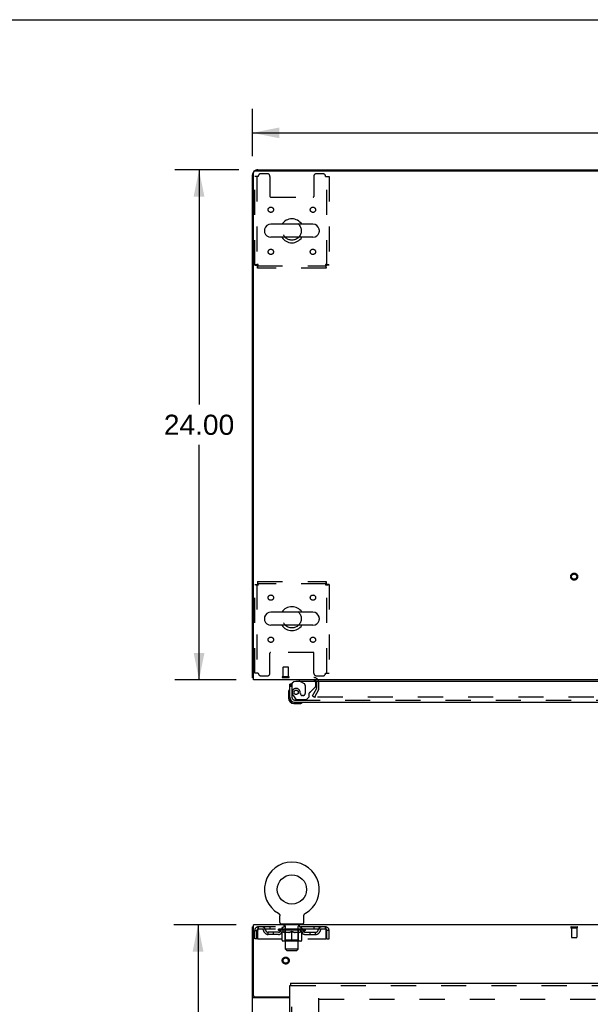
# Model space of a CAD drawing. Header units: inches. Extents: x 0 to 215, y 0 to 139.
# Tile 54 of 111: x 54 to 80, y 93 to 139. Entities that reach past the tile are written whole.
import ezdxf

# ---------------------------------------------------------------- set-up
doc = ezdxf.new("R2010")
doc.units = ezdxf.units.IN
doc.header["$LTSCALE"] = 11.804375
doc.header["$MEASUREMENT"] = 0
doc.linetypes.add('HIDDEN', pattern=[0.2, 0.1, -0.1])
doc.layers.get('0').update_dxf_attribs({"linetype": 'CONTINUOUS'})
for name, color, linetype in [('DEFAULT_2', 8, 'HIDDEN'), ('DIMENSIONS', 7, 'CONTINUOUS'), ('DOOR_ASSEMBLY', 7, 'CONTINUOUS')]:
    doc.layers.add(name, color=color, linetype=linetype)
doc.styles.get("Standard").update_dxf_attribs({"font": 'arial.ttf'})
doc.dimstyles.new('DIMSTYLE_1', dxfattribs={"dimtxt": 0.946875, "dimasz": 1.2625, "dimexe": 0.09, "dimexo": 0.07, "dimgap": 0.0375, "dimtad": 0, "dimtih": 1, "dimtoh": 1, "dimzin": 4, "dimdsep": 46, "dimtxsty": 'Standard', "dimblk": '_FILLED', "dimblk1": '_FILLED', "dimblk2": '_FILLED', "dimcen": 0.09, "dimadec": 3, "dimazin": 1, "dimtfac": 1, "dimtdec": 3, "dimtofl": 0, "dimtmove": 0, "dimatfit": 3, "dimldrblk": '_FILLED', "dimfxl": 0, "dimtolj": 1, "dimtzin": 4, "dimarcsym": 0})

# ---------------------------------------------------------------- blocks, each defined once
blk = doc.blocks.new('_FILLED')
at = {"color": 0, "linetype": 'ByBlock'}
blk.add_solid([(0, 0), (-1, 0.2), (-1, -0.2)], dxfattribs=at)
blk = doc.blocks.new('*D1')
at = {"layer": 'DIMENSIONS', "color": 2, "linetype": 'Continuous'}
for p, q in [((64.6, 132.453), (64.6, 134.686)), ((104.85, 132.453), (104.85, 134.686)), ((64.6, 133.55), (82.597, 133.55)), ((104.85, 133.55), (86.853, 133.55))]:
    blk.add_line(p, q, dxfattribs=at)
at = {"layer": 'DIMENSIONS', "color": 2, "linetype": 'Continuous', "xscale": 1.2625, "yscale": 1.2625, "zscale": 1.2625, "rotation": 180}
blk.add_blockref('_FILLED', (64.6, 133.55), dxfattribs=at)
at = {"layer": 'DIMENSIONS', "color": 2, "linetype": 'Continuous', "xscale": 1.2625, "yscale": 1.2625, "zscale": 1.2625}
blk.add_blockref('_FILLED', (104.85, 133.55), dxfattribs=at)
at = {"layer": 'DIMENSIONS', "color": 2, "linetype": 'Continuous', "insert": (84.725, 134.023), "char_height": 0.9469, "width": 3.30878, "attachment_point": 2, "line_spacing_factor": 0.9}
blk.add_mtext('40.25', dxfattribs=at)
blk = doc.blocks.new('*D7')
at = {"layer": 'DIMENSIONS', "color": 2, "linetype": 'Continuous'}
for p, q in [((63.963, 131.816), (60.952, 131.816)), ((62.089, 131.816), (62.089, 120.763)), ((62.089, 107.816), (62.089, 118.869)), ((63.828, 107.816), (60.952, 107.816))]:
    blk.add_line(p, q, dxfattribs=at)
at = {"layer": 'DIMENSIONS', "color": 2, "linetype": 'Continuous', "xscale": 1.2625, "yscale": 1.2625, "zscale": 1.2625}
for p, rotation in [((62.089, 131.816), 90), ((62.089, 107.816), 270)]:
    blk.add_blockref('_FILLED', p, dxfattribs=dict(at, rotation=rotation))
at = {"layer": 'DIMENSIONS', "color": 2, "linetype": 'Continuous', "insert": (62.089, 120.289), "char_height": 0.9469, "width": 3.30878, "attachment_point": 2, "line_spacing_factor": 0.9}
blk.add_mtext('24.00', dxfattribs=at)
blk = doc.blocks.new('*D16')
at = {"layer": 'DIMENSIONS', "color": 2, "linetype": 'Continuous'}
for p, q in [((63.828, 96.292), (60.904, 96.292)), ((62.041, 96.292), (62.041, 54.239)), ((62.041, 10.292), (62.041, 52.345)), ((63.828, 10.292), (60.904, 10.292))]:
    blk.add_line(p, q, dxfattribs=at)
at = {"layer": 'DIMENSIONS', "color": 2, "linetype": 'Continuous', "xscale": 1.2625, "yscale": 1.2625, "zscale": 1.2625}
for p, rotation in [((62.041, 96.292), 90), ((62.041, 10.292), 270)]:
    blk.add_blockref('_FILLED', p, dxfattribs=dict(at, rotation=rotation))
at = {"layer": 'DIMENSIONS', "color": 2, "linetype": 'Continuous', "insert": (62.041, 53.765), "char_height": 0.9469, "width": 3.30878, "attachment_point": 2, "line_spacing_factor": 0.9}
blk.add_mtext('86.00', dxfattribs=at)

msp = doc.modelspace()

# ---------------------------------------------------------------- linework, layer by layer
at = {"color": 7, "linetype": 'Continuous'}
for p, q in [((0, 138.875), (214.625, 138.875)), ((72.1, 131.816), (72.1, 131.764)), ((72.1, 131.816), (97.35, 131.816)), ((65.167, 128.985), (65.167, 128.897)), ((67.442, 129.247), (65.467, 129.247)), ((67.742, 128.985), (67.742, 128.897)), ((67.442, 128.635), (65.467, 128.635)), ((65.167, 110.735), (65.167, 110.647)), ((67.442, 110.997), (65.467, 110.997)), ((67.742, 110.735), (67.742, 110.647)), ((67.442, 110.385), (65.467, 110.385)), ((64.652, 107.92), (64.6, 107.92)), ((65.819, 96.83), (65.819, 96.83)), ((65.819, 96.83), (65.823, 96.827)), ((65.82, 96.829), (65.822, 96.828)), ((65.823, 96.827), (65.828, 96.825)), ((67.081, 96.825), (67.085, 96.827)), ((67.085, 96.827), (67.089, 96.83)), ((67.087, 96.828), (67.088, 96.829)), ((67.089, 96.83), (67.089, 96.83)), ((65.827, 96.825), (65.832, 96.822)), ((65.832, 96.822), (65.836, 96.819)), ((65.836, 96.819), (65.84, 96.815)), ((65.84, 96.816), (65.844, 96.812)), ((65.843, 96.812), (65.847, 96.809)), ((65.847, 96.809), (65.851, 96.805)), ((65.851, 96.805), (65.854, 96.801)), ((65.854, 96.802), (65.858, 96.798)), ((65.858, 96.798), (65.861, 96.794)), ((65.861, 96.794), (65.864, 96.79)), ((65.864, 96.79), (65.867, 96.785)), ((65.867, 96.786), (65.87, 96.781)), ((65.87, 96.781), (65.872, 96.777)), ((65.872, 96.777), (65.875, 96.772)), ((65.875, 96.773), (65.877, 96.768)), ((65.877, 96.768), (65.879, 96.763)), ((65.879, 96.763), (65.881, 96.759)), ((65.881, 96.759), (65.883, 96.754)), ((65.883, 96.754), (65.885, 96.749)), ((65.885, 96.749), (65.886, 96.744)), ((65.886, 96.744), (65.887, 96.739)), ((65.887, 96.739), (65.889, 96.734)), ((65.889, 96.734), (65.89, 96.729)), ((65.89, 96.729), (65.89, 96.724)), ((65.89, 96.724), (65.891, 96.719)), ((65.892, 96.391), (65.892, 96.705)), ((67.017, 96.719), (67.018, 96.724)), ((67.017, 96.714), (67.017, 96.719)), ((67.017, 96.709), (67.017, 96.714)), ((67.017, 96.709), (67.017, 96.714)), ((67.017, 96.705), (67.017, 96.709)), ((67.017, 96.391), (67.017, 96.705)), ((67.018, 96.724), (67.019, 96.729)), ((67.019, 96.729), (67.02, 96.734)), ((67.02, 96.734), (67.021, 96.739)), ((67.021, 96.739), (67.022, 96.744)), ((67.022, 96.744), (67.024, 96.749)), ((67.024, 96.749), (67.025, 96.754)), ((67.025, 96.754), (67.027, 96.759)), ((67.027, 96.759), (67.029, 96.763)), ((67.029, 96.763), (67.031, 96.768)), ((67.031, 96.768), (67.034, 96.773)), ((67.034, 96.772), (67.036, 96.777)), ((67.036, 96.777), (67.039, 96.781)), ((67.039, 96.781), (67.041, 96.786)), ((67.041, 96.785), (67.044, 96.79)), ((67.044, 96.79), (67.047, 96.794)), ((67.047, 96.794), (67.051, 96.798)), ((67.051, 96.798), (67.054, 96.802)), ((67.054, 96.801), (67.058, 96.805)), ((67.057, 96.805), (67.061, 96.809)), ((67.061, 96.809), (67.065, 96.812)), ((67.065, 96.812), (67.069, 96.816)), ((67.069, 96.815), (67.073, 96.819)), ((67.073, 96.819), (67.077, 96.822)), ((67.077, 96.822), (67.081, 96.825)), ((67.081, 96.825), (67.082, 96.825)), ((64.652, 96.188), (64.6, 96.188)), ((65.954, 96.322), (65.954, 96.292)), ((66.954, 96.322), (65.954, 96.322)), ((66.954, 96.322), (66.954, 96.292))]:
    msp.add_line(p, q, dxfattribs=at)
at = {"color": 3, "linetype": 'Continuous'}
for p, q in [((64.652, 107.816), (64.652, 131.704)), ((64.712, 131.764), (104.738, 131.764)), ((64.847, 131.816), (72.1, 131.816)), ((64.6, 107.92), (64.6, 131.57)), ((104.798, 107.816), (64.652, 107.816)), ((64.6, 10.396), (64.6, 96.188)), ((64.652, 92.956), (64.652, 96.292)), ((104.798, 96.292), (64.652, 96.292)), ((66.35, 92.844), (64.67, 92.844)), ((64.712, 92.896), (66.35, 92.896))]:
    msp.add_line(p, q, dxfattribs=at)
for points in [[(64.628, 107.906), (64.624, 107.907), (64.621, 107.907), (64.618, 107.908), (64.615, 107.909), (64.612, 107.91), (64.609, 107.911), (64.607, 107.911), (64.605, 107.912), (64.604, 107.914), (64.602, 107.915), (64.601, 107.916), (64.601, 107.917), (64.6, 107.919), (64.6, 107.92)], [(64.652, 107.9), (64.652, 107.9), (64.648, 107.901), (64.644, 107.902), (64.64, 107.903), (64.636, 107.904), (64.628, 107.906)], [(64.644, 92.856), (64.636, 92.858), (64.632, 92.86), (64.628, 92.861), (64.624, 92.862), (64.621, 92.864), (64.618, 92.865), (64.615, 92.866), (64.612, 92.868), (64.609, 92.87), (64.607, 92.871), (64.605, 92.873), (64.604, 92.875), (64.602, 92.877), (64.601, 92.878), (64.601, 92.88), (64.6, 92.882), (64.6, 92.884)], [(64.67, 92.844), (64.668, 92.845), (64.665, 92.847), (64.663, 92.848), (64.659, 92.85), (64.656, 92.851), (64.652, 92.853), (64.648, 92.854), (64.644, 92.856)]]:
    msp.add_lwpolyline(points, dxfattribs=at)
at = {"color": 7, "linetype": 'Continuous'}
msp.add_lwpolyline([(65.891, 96.719), (65.891, 96.714), (65.892, 96.709), (65.892, 96.705)], dxfattribs=at)
msp.add_circle((66.454, 97.95), 0.688, dxfattribs=at)
at = {"color": 3, "linetype": 'Continuous'}
for centre, radius, start, end in [((64.847, 131.57), 0.246, 140.5726, 180), ((64.712, 131.704), 0.06, 90, 180), ((64.847, 131.57), 0.246, 90, 129.4274), ((67.479, 107.674), 0.142, 26.4666, 90), ((64.712, 92.956), 0.06, 180, 270)]:
    msp.add_arc(centre, radius, start, end, dxfattribs=at)
at = {"color": 7, "linetype": 'Continuous'}
for centre, radius, start, end in [((66.454, 128.941), 0.562, 32.9567, 147.0433), ((65.31, 128.985), 0.144, 164.3697, 180), ((65.31, 128.897), 0.144, 180, 195.6303), ((65.467, 128.941), 0.306, 90, 164.3697), ((65.467, 128.941), 0.306, 195.6303, 270), ((67.442, 128.941), 0.306, 15.6303, 90), ((67.442, 128.941), 0.306, 270, 344.3697), ((67.598, 128.985), 0.144, 0, 15.6303), ((67.598, 128.897), 0.144, 344.3697, 360), ((66.454, 128.941), 0.562, 212.956, 327.044), ((66.454, 110.691), 0.562, 32.9567, 147.0433), ((65.31, 110.735), 0.144, 164.3697, 180), ((65.467, 110.691), 0.306, 90, 164.3697), ((67.442, 110.691), 0.306, 15.6303, 90), ((67.598, 110.735), 0.144, 0, 15.6303), ((65.31, 110.647), 0.144, 180, 195.6303), ((65.467, 110.691), 0.306, 195.6303, 270), ((66.454, 110.691), 0.562, 212.956, 327.044), ((67.442, 110.691), 0.306, 270, 344.3697), ((67.598, 110.647), 0.144, 344.3697, 360), ((66.454, 97.95), 1.288, 299.5053, 240.4947), ((65.961, 96.391), 0.069, 180, 265), ((66.948, 96.391), 0.069, 275, 360)]:
    msp.add_arc(centre, radius, start, end, dxfattribs=at)
at = {"layer": 'DEFAULT_2', "color": 8, "linetype": 'HIDDEN'}
for p, q in [((65.298, 131.629), (64.996, 131.629)), ((67.912, 131.629), (67.61, 131.629)), ((64.704, 127.325), (64.704, 131.504)), ((64.871, 131.504), (64.704, 131.504)), ((64.808, 131.504), (64.808, 127.325)), ((65.423, 131.504), (65.423, 130.559)), ((67.485, 131.504), (67.485, 130.559)), ((68.037, 131.504), (68.204, 131.504)), ((68.1, 127.325), (68.1, 131.504)), ((68.204, 131.504), (68.204, 127.325)), ((65.453, 130.529), (67.455, 130.529)), ((64.704, 127.325), (64.808, 127.325)), ((64.838, 127.191), (64.838, 127.295)), ((64.838, 127.295), (68.07, 127.295)), ((68.07, 127.191), (64.838, 127.191)), ((68.07, 127.191), (68.07, 127.295)), ((68.204, 127.325), (68.1, 127.325)), ((64.704, 108.129), (64.704, 112.307)), ((64.704, 112.307), (64.808, 112.307)), ((64.808, 112.307), (64.808, 108.129)), ((64.838, 112.441), (64.838, 112.337)), ((64.838, 112.441), (68.07, 112.441)), ((68.07, 112.337), (64.838, 112.337)), ((68.07, 112.441), (68.07, 112.337)), ((68.1, 108.129), (68.1, 112.307)), ((68.204, 112.307), (68.1, 112.307)), ((68.204, 112.307), (68.204, 108.129)), ((65.423, 108.129), (65.423, 109.074)), ((67.455, 109.104), (65.453, 109.104)), ((67.485, 108.129), (67.485, 109.074)), ((66.039, 107.963), (66.039, 108.41)), ((66.049, 108.42), (66.277, 108.42)), ((66.287, 107.963), (66.287, 108.41)), ((64.871, 108.129), (64.704, 108.129)), ((64.996, 108.004), (65.298, 108.004)), ((66.021, 107.963), (66.305, 107.963)), ((67.61, 108.004), (67.912, 108.004)), ((68.037, 108.129), (68.204, 108.129)), ((66.021, 107.92), (66.305, 107.92)), ((67.621, 107.412), (67.621, 107.674)), ((67.725, 107.412), (67.725, 107.674)), ((67.421, 107.055), (67.617, 107.395)), ((67.421, 107.055), (67.511, 107.003)), ((67.707, 107.343), (67.511, 107.003)), ((101.894, 107.003), (67.557, 107.003)), ((65.826, 96.825), (65.827, 96.825)), ((64.704, 95.625), (64.704, 96.021)), ((64.704, 96.021), (64.808, 96.021)), ((64.808, 95.625), (64.808, 96.021)), ((64.838, 96.021), (64.838, 95.625)), ((64.871, 96.188), (64.871, 96.084)), ((68.037, 96.188), (64.871, 96.188)), ((68.037, 96.084), (64.871, 96.084)), ((65.34, 95.833), (65.34, 95.937)), ((65.823, 95.937), (65.34, 95.937)), ((65.423, 96.188), (65.423, 96.084)), ((65.59, 95.833), (65.59, 95.937)), ((65.821, 96.037), (65.821, 96.084)), ((65.98, 95.925), (65.821, 96.037)), ((67.087, 96.037), (65.821, 96.037)), ((65.831, 96.077), (65.831, 96.084)), ((65.839, 96.074), (65.839, 96.077)), ((65.839, 96.074), (67.069, 96.074)), ((65.848, 96.074), (65.848, 96.077)), ((65.849, 96.074), (65.849, 96.077)), ((65.859, 96.077), (65.859, 96.084)), ((65.875, 96.074), (65.875, 96.077)), ((65.877, 96.074), (65.877, 96.077)), ((65.906, 96.077), (65.906, 96.084)), ((65.92, 96.074), (65.92, 96.077)), ((65.923, 96.074), (65.923, 96.077)), ((66.127, 96.077), (65.926, 96.077)), ((65.969, 96.077), (65.969, 96.084)), ((65.97, 96.074), (65.97, 96.077)), ((65.971, 96.074), (65.971, 96.077)), ((65.974, 96.074), (65.974, 96.077)), ((65.98, 95.925), (65.991, 95.925)), ((65.981, 96.074), (65.981, 96.077)), ((65.981, 96.074), (65.981, 96.077)), ((65.985, 96.074), (65.985, 96.077)), ((65.988, 96.074), (65.988, 96.078)), ((65.991, 95.562), (65.991, 95.969)), ((65.992, 96.074), (65.992, 96.077)), ((66.007, 96.074), (66.007, 96.077)), ((66.017, 96.084), (66.017, 96.188)), ((66.025, 96.074), (66.025, 96.079)), ((66.025, 96.074), (66.025, 96.077)), ((66.046, 96.074), (66.046, 96.077)), ((66.046, 96.074), (66.046, 96.077)), ((66.047, 96.077), (66.047, 96.084)), ((66.051, 96.322), (66.051, 96.292)), ((66.057, 96.074), (66.057, 96.077)), ((66.061, 96.074), (66.061, 96.077)), ((66.07, 96.074), (66.07, 96.077)), ((66.081, 96.074), (66.081, 96.081)), ((66.089, 96.232), (66.089, 96.312)), ((66.097, 96.074), (66.097, 96.077)), ((66.159, 96.222), (66.099, 96.222)), ((66.1, 96.074), (66.1, 96.077)), ((66.127, 96.074), (66.127, 96.077)), ((66.194, 96.077), (66.132, 96.077)), ((66.313, 95.925), (66.133, 95.925)), ((66.138, 96.077), (66.138, 96.084)), ((66.141, 95.565), (66.141, 96.034)), ((66.144, 96.074), (66.144, 96.077)), ((66.149, 96.074), (66.149, 96.077)), ((66.154, 95.141), (66.154, 96.212)), ((66.155, 96.074), (66.155, 96.082)), ((66.159, 96.074), (66.159, 96.077)), ((66.17, 96.074), (66.17, 96.077)), ((66.194, 96.074), (66.194, 96.077)), ((66.269, 96.077), (66.21, 96.077)), ((66.23, 96.074), (66.23, 96.077)), ((66.238, 96.077), (66.238, 96.084)), ((66.241, 96.074), (66.241, 96.077)), ((66.244, 96.074), (66.244, 96.083)), ((66.246, 96.074), (66.246, 96.077)), ((66.254, 96.074), (66.254, 96.077)), ((66.269, 96.074), (66.269, 96.077)), ((66.35, 96.077), (66.295, 96.077)), ((66.308, 96.074), (66.308, 96.077)), ((66.34, 96.077), (66.454, 96.084)), ((66.344, 96.077), (66.344, 96.084)), ((66.345, 96.084), (66.344, 96.084)), ((66.345, 96.077), (66.345, 96.084)), ((66.345, 96.074), (66.345, 96.077)), ((66.349, 96.074), (66.349, 96.077)), ((66.35, 96.074), (66.35, 96.077)), ((66.35, 96.074), (66.35, 96.077)), ((66.433, 96.077), (66.385, 96.077)), ((66.391, 96.074), (66.391, 96.077)), ((66.433, 96.074), (66.433, 96.077)), ((66.452, 96.077), (66.451, 96.077)), ((66.451, 96.074), (66.451, 96.077)), ((66.452, 96.074), (66.452, 96.077)), ((66.454, 96.077), (66.454, 96.084)), ((66.454, 95.525), (66.454, 95.969)), ((66.457, 96.074), (66.457, 96.077)), ((66.457, 96.074), (66.457, 96.077)), ((66.457, 96.077), (66.457, 96.077)), ((66.459, 96.077), (66.523, 96.077)), ((66.475, 96.074), (66.475, 96.077)), ((66.491, 96.077), (66.491, 96.081)), ((66.491, 96.081), (66.569, 96.077)), ((66.512, 96.077), (66.512, 96.08)), ((66.518, 96.074), (66.518, 96.077)), ((66.558, 96.074), (66.558, 96.077)), ((66.559, 96.074), (66.559, 96.077)), ((66.559, 96.077), (66.613, 96.077)), ((66.56, 96.074), (66.56, 96.077)), ((66.564, 96.077), (66.564, 96.084)), ((66.564, 96.077), (66.564, 96.084)), ((66.564, 96.084), (66.564, 96.084)), ((66.564, 96.074), (66.564, 96.077)), ((66.775, 95.925), (66.595, 95.925)), ((66.6, 96.074), (66.6, 96.077)), ((66.639, 96.074), (66.639, 96.077)), ((66.639, 96.077), (66.698, 96.077)), ((66.654, 96.074), (66.654, 96.077)), ((66.662, 96.074), (66.662, 96.077)), ((66.665, 96.074), (66.665, 96.083)), ((66.667, 96.074), (66.667, 96.077)), ((66.671, 96.077), (66.671, 96.084)), ((66.678, 96.074), (66.678, 96.077)), ((66.714, 96.074), (66.714, 96.077)), ((66.714, 96.077), (66.776, 96.077)), ((66.738, 96.074), (66.738, 96.077)), ((66.809, 96.222), (66.749, 96.222)), ((66.749, 96.074), (66.749, 96.077)), ((66.753, 96.074), (66.753, 96.082)), ((66.754, 95.141), (66.754, 96.212)), ((66.759, 96.074), (66.759, 96.077)), ((66.764, 96.074), (66.764, 96.077)), ((66.767, 95.565), (66.767, 96.034)), ((66.771, 96.077), (66.771, 96.084)), ((66.781, 96.074), (66.781, 96.077)), ((66.781, 96.077), (66.982, 96.077)), ((66.808, 96.074), (66.808, 96.077)), ((66.811, 96.074), (66.811, 96.077)), ((66.819, 96.232), (66.819, 96.312)), ((66.827, 96.074), (66.827, 96.081)), ((66.838, 96.074), (66.838, 96.077)), ((66.847, 96.074), (66.847, 96.077)), ((66.852, 96.074), (66.852, 96.077)), ((66.857, 96.322), (66.857, 96.292)), ((66.861, 96.077), (66.861, 96.084)), ((66.863, 96.074), (66.863, 96.077)), ((66.863, 96.074), (66.863, 96.077)), ((66.883, 96.074), (66.883, 96.079)), ((66.883, 96.074), (66.883, 96.077)), ((66.892, 96.084), (66.892, 96.188)), ((66.902, 96.074), (66.902, 96.077)), ((66.916, 96.074), (66.916, 96.077)), ((66.918, 95.562), (66.918, 95.969)), ((66.918, 95.925), (66.928, 95.925)), ((66.92, 96.074), (66.92, 96.078)), ((66.924, 96.074), (66.924, 96.077)), ((66.927, 96.074), (66.927, 96.077)), ((66.927, 96.074), (66.927, 96.077)), ((66.928, 95.925), (67.087, 96.037)), ((66.934, 96.074), (66.934, 96.077)), ((66.937, 96.074), (66.937, 96.077)), ((66.938, 96.074), (66.938, 96.077)), ((66.939, 96.077), (66.939, 96.084)), ((66.985, 96.074), (66.985, 96.077)), ((66.988, 96.074), (66.988, 96.077)), ((67.003, 96.077), (67.003, 96.084)), ((67.031, 96.074), (67.031, 96.077)), ((67.033, 96.074), (67.033, 96.077)), ((67.049, 96.077), (67.049, 96.084)), ((67.059, 96.074), (67.059, 96.077)), ((67.06, 96.074), (67.06, 96.077)), ((67.069, 96.074), (67.069, 96.077)), ((67.078, 96.077), (67.078, 96.084)), ((67.086, 95.937), (67.569, 95.937)), ((67.087, 96.037), (67.087, 96.084)), ((67.319, 95.833), (67.319, 95.937)), ((67.485, 96.188), (67.485, 96.084)), ((67.569, 95.833), (67.569, 95.937)), ((68.037, 96.084), (68.037, 96.188)), ((68.07, 95.625), (68.07, 96.021)), ((68.1, 95.625), (68.1, 96.021)), ((68.204, 96.021), (68.1, 96.021)), ((68.204, 95.625), (68.204, 96.021)), ((79.583, 96.188), (79.867, 96.188)), ((79.583, 96.145), (79.867, 96.145)), ((79.601, 96.145), (79.601, 95.698)), ((79.849, 96.145), (79.849, 95.698)), ((64.808, 95.625), (64.704, 95.625)), ((64.838, 95.625), (68.07, 95.625)), ((65.823, 95.833), (65.34, 95.833)), ((66.881, 95.525), (66.028, 95.525)), ((66.141, 95.565), (66.102, 95.525)), ((66.767, 95.565), (66.141, 95.565)), ((66.767, 95.565), (66.807, 95.525)), ((67.086, 95.833), (67.569, 95.833)), ((68.1, 95.625), (68.204, 95.625)), ((79.611, 95.688), (79.839, 95.688)), ((66.223, 95.072), (66.154, 95.141)), ((66.754, 95.141), (66.154, 95.141)), ((66.223, 95.072), (66.685, 95.072)), ((66.685, 95.072), (66.754, 95.141)), ((67.725, 13.74), (67.725, 92.844)), ((67.739, 92.792), (101.711, 92.792))]:
    msp.add_line(p, q, dxfattribs=at)
for points in [[(64.871, 127.358), (64.852, 127.356), (64.834, 127.353), (64.816, 127.351), (64.799, 127.349), (64.782, 127.346), (64.767, 127.344), (64.753, 127.342), (64.741, 127.339), (64.73, 127.337), (64.721, 127.334), (64.714, 127.332), (64.708, 127.33), (64.705, 127.327), (64.704, 127.325)], [(64.871, 127.358), (64.864, 127.356), (64.857, 127.353), (64.85, 127.351), (64.844, 127.349), (64.838, 127.346), (64.832, 127.344), (64.827, 127.342), (64.822, 127.339), (64.818, 127.337), (64.814, 127.334), (64.812, 127.332), (64.81, 127.33), (64.809, 127.327), (64.808, 127.325)], [(64.838, 127.191), (64.84, 127.192), (64.843, 127.195), (64.845, 127.2), (64.848, 127.208), (64.85, 127.217), (64.852, 127.227), (64.855, 127.24), (64.857, 127.254), (64.859, 127.269), (64.862, 127.286), (64.864, 127.303), (64.866, 127.321), (64.869, 127.339), (64.871, 127.358)], [(64.838, 127.295), (64.84, 127.295), (64.843, 127.297), (64.845, 127.299), (64.848, 127.301), (64.85, 127.305), (64.852, 127.309), (64.855, 127.313), (64.857, 127.319), (64.859, 127.324), (64.862, 127.331), (64.864, 127.337), (64.866, 127.344), (64.869, 127.351), (64.871, 127.358)], [(68.1, 127.325), (68.1, 127.327), (68.099, 127.33), (68.097, 127.332), (68.094, 127.334), (68.09, 127.337), (68.086, 127.339), (68.082, 127.342), (68.076, 127.344), (68.071, 127.346), (68.064, 127.349), (68.058, 127.351), (68.051, 127.353), (68.044, 127.356), (68.037, 127.358)], [(68.037, 127.358), (68.039, 127.339), (68.042, 127.321), (68.044, 127.303), (68.047, 127.286), (68.049, 127.269), (68.051, 127.254), (68.054, 127.24), (68.056, 127.227), (68.058, 127.217), (68.061, 127.208), (68.063, 127.2), (68.065, 127.195), (68.068, 127.192), (68.07, 127.191)], [(68.037, 127.358), (68.039, 127.351), (68.042, 127.344), (68.044, 127.337), (68.047, 127.331), (68.049, 127.324), (68.051, 127.319), (68.054, 127.313), (68.056, 127.309), (68.058, 127.305), (68.061, 127.301), (68.063, 127.299), (68.065, 127.297), (68.068, 127.295), (68.07, 127.295)], [(68.204, 127.325), (68.203, 127.327), (68.2, 127.33), (68.195, 127.332), (68.188, 127.334), (68.179, 127.337), (68.168, 127.339), (68.155, 127.342), (68.141, 127.344), (68.126, 127.346), (68.11, 127.349), (68.092, 127.351), (68.074, 127.353), (68.056, 127.356), (68.037, 127.358)], [(64.704, 112.307), (64.705, 112.305), (64.708, 112.302), (64.714, 112.3), (64.721, 112.298), (64.73, 112.295), (64.741, 112.293), (64.753, 112.291), (64.767, 112.288), (64.782, 112.286), (64.799, 112.283), (64.816, 112.281), (64.834, 112.279), (64.852, 112.276), (64.871, 112.274)], [(64.808, 112.307), (64.809, 112.305), (64.81, 112.302), (64.812, 112.3), (64.814, 112.298), (64.818, 112.295), (64.822, 112.293), (64.827, 112.291), (64.832, 112.288), (64.838, 112.286), (64.844, 112.283), (64.85, 112.281), (64.857, 112.279), (64.864, 112.276), (64.871, 112.274)], [(64.871, 112.274), (64.869, 112.293), (64.866, 112.311), (64.864, 112.329), (64.862, 112.346), (64.859, 112.363), (64.857, 112.378), (64.855, 112.392), (64.852, 112.405), (64.85, 112.415), (64.848, 112.424), (64.845, 112.432), (64.843, 112.437), (64.84, 112.44), (64.838, 112.441)], [(64.871, 112.274), (64.869, 112.281), (64.866, 112.288), (64.864, 112.295), (64.862, 112.301), (64.859, 112.308), (64.857, 112.313), (64.855, 112.319), (64.852, 112.323), (64.85, 112.327), (64.848, 112.331), (64.845, 112.333), (64.843, 112.335), (64.84, 112.337), (64.838, 112.337)], [(68.07, 112.441), (68.068, 112.44), (68.065, 112.437), (68.063, 112.432), (68.061, 112.424), (68.058, 112.415), (68.056, 112.405), (68.054, 112.392), (68.051, 112.378), (68.049, 112.363), (68.047, 112.346), (68.044, 112.329), (68.042, 112.311), (68.039, 112.293), (68.037, 112.274)], [(68.07, 112.337), (68.068, 112.337), (68.065, 112.335), (68.063, 112.333), (68.061, 112.331), (68.058, 112.327), (68.056, 112.323), (68.054, 112.319), (68.051, 112.313), (68.049, 112.308), (68.047, 112.301), (68.044, 112.295), (68.042, 112.288), (68.039, 112.281), (68.037, 112.274)], [(68.037, 112.274), (68.056, 112.276), (68.074, 112.279), (68.092, 112.281), (68.11, 112.283), (68.126, 112.286), (68.141, 112.288), (68.155, 112.291), (68.168, 112.293), (68.179, 112.295), (68.188, 112.298), (68.195, 112.3), (68.2, 112.302), (68.203, 112.305), (68.204, 112.307)], [(68.037, 112.274), (68.044, 112.276), (68.051, 112.279), (68.058, 112.281), (68.064, 112.283), (68.071, 112.286), (68.076, 112.288), (68.082, 112.291), (68.086, 112.293), (68.09, 112.295), (68.094, 112.298), (68.097, 112.3), (68.099, 112.302), (68.1, 112.305), (68.1, 112.307)], [(67.539, 107.029), (67.538, 107.027), (67.537, 107.025), (67.537, 107.024), (67.537, 107.022), (67.537, 107.021)], [(67.537, 107.021), (67.537, 107.02), (67.537, 107.018), (67.537, 107.017), (67.538, 107.015), (67.539, 107.013), (67.54, 107.012), (67.541, 107.01), (67.542, 107.009), (67.544, 107.008), (67.545, 107.007), (67.547, 107.006)], [(67.557, 107.003), (67.555, 107.004), (67.553, 107.004), (67.551, 107.004), (67.549, 107.005), (67.547, 107.006)], [(64.871, 96.188), (64.869, 96.187), (64.866, 96.184), (64.864, 96.178), (64.862, 96.171), (64.859, 96.162), (64.857, 96.151), (64.855, 96.139), (64.852, 96.125), (64.85, 96.11), (64.848, 96.093), (64.845, 96.076), (64.843, 96.058), (64.84, 96.039), (64.838, 96.021)], [(64.871, 96.084), (64.869, 96.083), (64.866, 96.082), (64.864, 96.08), (64.862, 96.077), (64.859, 96.074), (64.857, 96.07), (64.855, 96.065), (64.852, 96.06), (64.85, 96.054), (64.848, 96.048), (64.845, 96.042), (64.843, 96.035), (64.84, 96.028), (64.838, 96.021)], [(65.991, 95.969), (66.016, 95.959), (66.042, 95.95), (66.067, 95.942), (66.091, 95.936), (66.116, 95.93), (66.141, 95.925)], [(66.133, 95.925), (66.11, 95.93), (66.086, 95.936), (66.063, 95.942), (66.039, 95.95), (66.015, 95.958), (65.991, 95.968)], [(66.303, 95.925), (66.328, 95.93), (66.353, 95.936), (66.378, 95.942), (66.403, 95.95), (66.428, 95.959), (66.454, 95.969)], [(66.454, 95.967), (66.43, 95.958), (66.406, 95.95), (66.382, 95.942), (66.359, 95.936), (66.336, 95.93), (66.313, 95.925)], [(66.454, 95.969), (66.48, 95.959), (66.506, 95.95), (66.531, 95.942), (66.556, 95.936), (66.58, 95.93), (66.605, 95.925)], [(66.595, 95.925), (66.572, 95.93), (66.549, 95.936), (66.526, 95.942), (66.502, 95.95), (66.478, 95.958), (66.454, 95.967)], [(66.768, 95.925), (66.792, 95.93), (66.817, 95.936), (66.842, 95.942), (66.867, 95.95), (66.892, 95.959), (66.918, 95.969)], [(66.918, 95.968), (66.893, 95.958), (66.869, 95.95), (66.845, 95.942), (66.822, 95.936), (66.799, 95.93), (66.775, 95.925)], [(68.07, 96.021), (68.068, 96.039), (68.065, 96.058), (68.063, 96.076), (68.061, 96.093), (68.058, 96.11), (68.056, 96.125), (68.054, 96.139), (68.051, 96.151), (68.049, 96.162), (68.047, 96.171), (68.044, 96.178), (68.042, 96.184), (68.039, 96.187), (68.037, 96.188)], [(68.07, 96.021), (68.068, 96.028), (68.065, 96.035), (68.063, 96.042), (68.061, 96.048), (68.058, 96.054), (68.056, 96.06), (68.054, 96.065), (68.051, 96.07), (68.049, 96.074), (68.047, 96.077), (68.044, 96.08), (68.042, 96.082), (68.039, 96.083), (68.037, 96.084)]]:
    msp.add_lwpolyline(points, dxfattribs=at)
for centre, radius in [((65.465, 129.931), 0.125), ((67.444, 129.931), 0.125), ((66.454, 128.941), 0.438), ((65.465, 127.951), 0.125), ((67.444, 127.951), 0.125), ((79.725, 112.67), 0.164), ((79.725, 112.67), 0.124), ((65.465, 111.681), 0.125), ((67.444, 111.681), 0.125), ((66.454, 110.691), 0.438), ((65.465, 109.701), 0.125), ((67.444, 109.701), 0.125), ((66.163, 94.604), 0.164), ((66.163, 94.604), 0.124)]:
    msp.add_circle(centre, radius, dxfattribs=at)
for centre, radius, start, end in [((64.996, 131.504), 0.125, 90, 180), ((65.298, 131.504), 0.125, 0, 90), ((67.61, 131.504), 0.125, 90, 180), ((67.912, 131.504), 0.125, 0, 90), ((65.453, 130.559), 0.03, 180, 270), ((67.455, 130.559), 0.03, 270, 360), ((65.453, 109.074), 0.03, 90, 180), ((67.455, 109.074), 0.03, 0, 90), ((66.049, 108.41), 0.01, 90, 180), ((66.277, 108.41), 0.01, 0, 90), ((64.996, 108.129), 0.125, 180, 270), ((65.298, 108.129), 0.125, 270, 360), ((66.021, 107.942), 0.0215, 90, 270), ((66.305, 107.942), 0.0215, 270, 90), ((67.61, 108.129), 0.125, 180, 270), ((67.912, 108.129), 0.125, 270, 360), ((67.479, 107.674), 0.246, 0, 90), ((67.479, 107.674), 0.142, 0, 26.4666), ((67.588, 107.412), 0.033, 330, 360), ((67.588, 107.412), 0.137, 330, 360), ((64.871, 96.021), 0.167, 90, 180), ((64.871, 96.021), 0.063, 90, 180), ((65.05, 96.021), 0.167, 8.0716, 90), ((65.051, 96.021), 0.0625, 7.9863, 90), ((65.34, 96.062), 0.229, 187.9863, 270), ((65.34, 96.062), 0.125, 188.0716, 270), ((65.823, 96.062), 0.125, 270, 351.9284), ((65.823, 96.062), 0.229, 270, 352.0137), ((66.112, 96.021), 0.167, 90, 171.9284), ((65.961, 96.391), 0.069, 265, 270), ((66.111, 96.021), 0.0625, 90, 172.0137), ((66.079, 96.312), 0.01, 0, 90), ((66.099, 96.232), 0.01, 180, 270), ((66.102, 96.034), 0.0398, 0, 90), ((66.144, 96.212), 0.01, 0, 90), ((66.764, 96.212), 0.01, 90, 180), ((66.807, 96.034), 0.0398, 90, 180), ((66.797, 96.021), 0.167, 8.0716, 90), ((66.797, 96.021), 0.0625, 7.9863, 90), ((66.809, 96.232), 0.01, 270, 360), ((66.829, 96.312), 0.01, 90, 180), ((67.086, 96.062), 0.229, 187.9863, 270), ((66.948, 96.391), 0.069, 270, 275), ((67.086, 96.062), 0.125, 188.0716, 270), ((67.569, 96.062), 0.125, 270, 351.9284), ((67.569, 96.062), 0.229, 270, 352.0137), ((67.858, 96.021), 0.167, 90, 171.9284), ((67.857, 96.021), 0.0625, 90, 172.0137), ((68.037, 96.021), 0.167, 0, 90), ((68.037, 96.021), 0.063, 0, 90), ((79.583, 96.166), 0.0215, 90, 270), ((79.867, 96.166), 0.0215, 270, 90), ((66.028, 95.562), 0.0371, 180, 270), ((66.881, 95.562), 0.0371, 270, 360), ((79.611, 95.698), 0.01, 180, 270), ((79.839, 95.698), 0.01, 270, 360)]:
    msp.add_arc(centre, radius, start, end, dxfattribs=at)
for centre, major_axis, ratio, start_param, end_param in [((66.454, 96.084), (0.633, 0.007), 0.05963, 2.96643, 3.140963), ((65.801, 96.072), (0.198, 0), 0.060556, 0.430652, 1.470503), ((66.454, 96.084), (0.633, 0), 0.060556, -3.141593, -2.96706), ((65.801, 96.065), (0.198, 0.002), 0.05963, 1.376596, 1.469874), ((66.454, 96.084), (0.633, 0.013), 0.05688, 2.791345, 2.965878), ((65.777, 96.072), (0.198, 0.002), 0.05963, 0.25549, 1.295341), ((65.845, 96.072), (0.198, -0.002), 0.05963, 0.605815, 1.645666), ((66.454, 96.084), (0.633, -0.007), 0.05963, -2.96643, -2.791898), ((65.845, 96.065), (0.198, 0), 0.060556, 1.551758, 1.645036), ((65.777, 96.065), (0.198, 0.004), 0.05688, 1.20151, 1.294789), ((65.846, 96.067), (0.164, 0.002), 0.05963, 1.065228, 1.614276), ((65.827, 96.067), (0.164, 0.003), 0.05688, 0.890143, 1.43919), ((65.885, 96.067), (0.164, 0), 0.060556, 1.240391, 1.789438), ((66.454, 96.084), (0.633, 0.019), 0.052395, 2.616403, 2.790936), ((65.773, 96.072), (0.198, 0.004), 0.05688, 0.080405, 1.120256), ((65.908, 96.072), (0.198, -0.004), 0.05688, 0.7809, 1.820751), ((66.454, 96.084), (0.633, -0.013), 0.05688, -2.791345, -2.616812), ((65.908, 96.065), (0.198, -0.002), 0.05963, 1.72692, 1.820198), ((65.773, 96.065), (0.198, 0.006), 0.052395, 1.026568, 1.119847), ((65.826, 96.067), (0.164, 0.005), 0.052395, 0.715201, 1.264248), ((65.94, 96.067), (0.164, -0.002), 0.05963, 1.415553, 1.9646), ((66.454, 96.084), (0.633, 0.025), 0.046319, 2.441654, 2.616187), ((65.987, 96.072), (0.198, -0.006), 0.052395, 0.955842, 1.995693), ((65.79, 96.072), (0.198, 0.006), 0.052395, -0.094537, 0.945314), ((66.454, 96.084), (0.633, -0.019), 0.052395, -2.616403, -2.44187), ((65.987, 96.065), (0.198, -0.004), 0.05688, 1.902006, 1.995284), ((65.79, 96.065), (0.198, 0.008), 0.046319, 0.851819, 0.945098), ((65.844, 96.067), (0.164, 0.006), 0.046319, 0.540452, 1.089499), ((66.011, 96.067), (0.164, -0.003), 0.05688, 1.590638, 2.139686), ((66.454, 96.084), (0.633, 0.029), 0.038841, 2.267123, 2.441656), ((66.081, 96.072), (0.198, -0.008), 0.046319, 1.130591, 2.170442), ((65.827, 96.072), (0.198, 0.008), 0.046319, -0.269286, 0.770565), ((66.454, 96.084), (0.633, -0.025), 0.046319, -2.441654, -2.267121), ((66.081, 96.065), (0.198, -0.006), 0.052395, 2.076947, 2.170226), ((65.827, 96.065), (0.198, 0.009), 0.038841, 0.677289, 0.770567), ((65.881, 96.067), (0.164, 0.008), 0.038841, 0.365921, 0.914969), ((66.096, 96.067), (0.164, -0.005), 0.052395, 1.76558, 2.314627), ((66.454, 96.084), (0.633, 0.033), 0.030195, 2.09281, 2.267343), ((66.185, 96.072), (0.198, -0.009), 0.038841, 1.305122, 2.344973), ((65.883, 96.072), (0.198, 0.009), 0.038841, -0.443817, 0.596034), ((66.454, 96.084), (0.633, -0.029), 0.038841, -2.267123, -2.092591), ((66.185, 96.065), (0.198, -0.008), 0.046319, 2.251696, 2.344975), ((65.883, 96.065), (0.198, 0.01), 0.030195, 0.502975, 0.596254), ((65.936, 96.067), (0.164, 0.009), 0.030195, 0.191608, 0.740655), ((66.191, 96.067), (0.164, -0.006), 0.046319, 1.940329, 2.489376), ((65.957, 96.072), (0.198, 0.01), 0.030195, -0.61813, 0.421721), ((66.454, 96.084), (0.633, 0.036), 0.020645, 1.918687, 2.09322), ((66.298, 96.072), (0.198, -0.01), 0.030195, 1.479435, 2.519286), ((66.454, 96.084), (0.633, -0.033), 0.030195, -2.09281, -1.918277), ((66.298, 96.065), (0.198, -0.009), 0.038841, 2.426227, 2.519505), ((65.957, 96.065), (0.198, 0.011), 0.020645, 0.328852, 0.422131), ((66.006, 96.067), (0.164, 0.009), 0.020645, 0.017485, 0.566532), ((66.295, 96.067), (0.164, -0.008), 0.038841, 2.11486, 2.663907), ((66.046, 96.072), (0.198, 0.011), 0.020645, -0.792253, 0.247598), ((66.454, 96.084), (0.633, 0.038), 0.010478, 1.744704, 1.919237), ((66.416, 96.072), (0.198, -0.011), 0.020645, 1.653558, 2.693409), ((66.454, 96.084), (0.633, -0.036), 0.020645, -1.918687, -1.744154), ((66.416, 96.065), (0.198, -0.01), 0.030195, 2.60054, 2.693819), ((66.046, 96.065), (0.198, 0.012), 0.010478, 0.154869, 0.248148), ((66.09, 96.067), (0.164, 0.01), 0.010478, 6.126688, 6.675735), ((66.403, 96.067), (0.164, -0.009), 0.030195, 2.289173, 2.83822), ((66.147, 96.072), (0.198, 0.012), 0.010478, -0.966236, -0.000846), ((66.535, 96.072), (0.198, -0.012), 0.010478, 1.827541, 2.867392), ((66.454, 96.084), (0.633, -0.038), 0.010478, -1.744704, -1.563007), ((66.535, 96.065), (0.198, -0.011), 0.020645, 2.774664, 2.867942), ((66.513, 96.067), (0.164, -0.009), 0.020645, 2.463296, 3.012344), ((66.373, 96.072), (0.198, 0.012), 0.010478, 0.274201, 1.314052), ((66.287, 96.067), (0.164, 0.01), 0.010478, -0.000483, 0.504314), ((66.257, 96.065), (0.198, 0.012), 0.010478, 0.099668, 0.192946), ((66.454, 96.084), (0.633, 0.038), 0.010478, -1.571421, -1.396888), ((66.651, 96.065), (0.198, -0.012), 0.010478, 2.74231, 2.948646), ((66.621, 96.067), (0.164, -0.01), 0.010478, 2.637279, 3.14189), ((66.492, 96.072), (0.198, 0.011), 0.020645, 0.448184, 1.488034), ((66.395, 96.067), (0.164, 0.009), 0.020645, 0.129249, 0.678296), ((66.373, 96.065), (0.198, 0.011), 0.020645, 0.273651, 0.366929), ((66.454, 96.084), (0.633, 0.036), 0.020645, -1.397439, -1.222906), ((66.762, 96.072), (0.198, -0.012), 0.010478, -3.140747, -2.175357), ((66.454, 96.084), (0.633, -0.038), 0.010478, 1.222355, 1.396888), ((66.61, 96.072), (0.198, 0.01), 0.030195, 0.622307, 1.662158), ((66.505, 96.067), (0.164, 0.009), 0.030195, 0.303372, 0.852419), ((66.819, 96.067), (0.164, -0.01), 0.010478, 2.749043, 3.29809), ((66.863, 96.072), (0.198, -0.011), 0.020645, 2.893995, 3.933846), ((66.492, 96.065), (0.198, 0.01), 0.030195, 0.447774, 0.541052), ((66.863, 96.065), (0.198, -0.012), 0.010478, 2.893445, 2.986723), ((66.454, 96.084), (0.633, 0.033), 0.030195, -1.223315, -1.048783), ((66.454, 96.084), (0.633, -0.036), 0.020645, 1.048373, 1.222906), ((66.723, 96.072), (0.198, 0.009), 0.038841, 0.79662, 1.836471), ((66.614, 96.067), (0.164, 0.008), 0.038841, 0.477686, 1.026733), ((66.902, 96.067), (0.164, -0.009), 0.020645, 2.57506, 3.124108), ((66.951, 96.072), (0.198, -0.01), 0.030195, 2.719872, 3.759723), ((66.828, 96.072), (0.198, 0.008), 0.046319, 0.971151, 2.011002), ((66.61, 96.065), (0.198, 0.009), 0.038841, 0.622087, 0.715366), ((66.951, 96.065), (0.198, -0.011), 0.020645, 2.719462, 2.812741), ((66.454, 96.084), (0.633, 0.029), 0.038841, -1.049002, -0.874469), ((66.454, 96.084), (0.633, -0.033), 0.030195, 0.87425, 1.048783), ((66.717, 96.067), (0.164, 0.006), 0.046319, 0.652216, 1.201263), ((66.921, 96.072), (0.198, 0.006), 0.052395, 1.1459, 2.185751), ((66.973, 96.067), (0.164, -0.009), 0.030195, 2.400937, 2.949985), ((67.025, 96.072), (0.198, -0.009), 0.038841, 2.545558, 3.585409), ((66.812, 96.067), (0.164, 0.005), 0.052395, 0.826965, 1.376012), ((66.723, 96.065), (0.198, 0.008), 0.046319, 0.796618, 0.889896), ((67.025, 96.065), (0.198, -0.01), 0.030195, 2.545339, 2.638617), ((67, 96.072), (0.198, 0.004), 0.05688, 1.320842, 2.360692), ((66.454, 96.084), (0.633, 0.025), 0.046319, -0.874471, -0.699939), ((66.454, 96.084), (0.633, -0.029), 0.038841, 0.699936, 0.874469), ((67.081, 96.072), (0.198, -0.008), 0.046319, 2.371028, 3.410879), ((67.027, 96.067), (0.164, -0.008), 0.038841, 2.226624, 2.775671), ((67.063, 96.072), (0.198, 0.002), 0.05963, 1.495927, 2.535778), ((66.897, 96.067), (0.164, 0.003), 0.05688, 1.001907, 1.550954), ((67.118, 96.072), (0.198, -0.006), 0.052395, 2.196279, 3.23613), ((67.064, 96.067), (0.164, -0.006), 0.046319, 2.052093, 2.601141), ((66.828, 96.065), (0.198, 0.006), 0.052395, 0.971367, 1.064645), ((67.107, 96.072), (0.198, 0), 0.060556, 1.671089, 2.71094), ((67.081, 96.065), (0.198, -0.009), 0.038841, 2.371026, 2.464304), ((67.135, 96.072), (0.198, -0.004), 0.05688, 2.021337, 3.061188), ((66.454, 96.084), (0.633, 0.019), 0.052395, -0.699723, -0.52519), ((66.454, 96.084), (0.633, -0.025), 0.046319, 0.525406, 0.699939), ((67.132, 96.072), (0.198, -0.002), 0.05963, 1.846251, 2.886102), ((66.968, 96.067), (0.164, 0.002), 0.05963, 1.176993, 1.72604), ((67.082, 96.067), (0.164, -0.005), 0.052395, 1.877344, 2.426392), ((67.024, 96.067), (0.164, 0), 0.060556, 1.352155, 1.901202), ((67.082, 96.067), (0.164, -0.003), 0.05688, 1.702402, 2.25145), ((67.062, 96.067), (0.164, -0.002), 0.05963, 1.527317, 2.076364), ((66.921, 96.065), (0.198, 0.004), 0.05688, 1.146309, 1.239587), ((67.118, 96.065), (0.198, -0.008), 0.046319, 2.196495, 2.289773), ((66.454, 96.084), (0.633, 0.013), 0.05688, -0.524781, -0.350248), ((66.454, 96.084), (0.633, -0.019), 0.052395, 0.350657, 0.52519), ((67, 96.065), (0.198, 0.002), 0.05963, 1.321394, 1.414673), ((67.135, 96.065), (0.198, -0.006), 0.052395, 2.021746, 2.115024), ((66.454, 96.084), (0.633, 0.007), 0.05963, -0.349695, -0.175162), ((66.454, 96.084), (0.633, -0.013), 0.05688, 0.175715, 0.350248), ((67.063, 96.065), (0.198, 0), 0.060556, 1.496556, 1.589835), ((67.132, 96.065), (0.198, -0.004), 0.05688, 1.846804, 1.940083), ((67.107, 96.065), (0.198, -0.002), 0.05963, 1.671719, 1.764997), ((66.454, 96.084), (0.633, 0), 0.060556, -0.174533, 0), ((66.454, 96.084), (0.633, -0.007), 0.05963, 0.000629, 0.175162)]:
    msp.add_ellipse(centre, major_axis=major_axis, ratio=ratio, start_param=start_param, end_param=end_param, dxfattribs=at)
at = {"layer": 'DOOR_ASSEMBLY', "color": 3, "linetype": 'Continuous'}
for p, q in [((66.35, 107.005), (66.35, 107.612)), ((102.476, 107.737), (66.642, 107.737)), ((66.597, 106.758), (102.291, 106.758)), ((66.35, 89.042), (66.35, 93.438)), ((66.392, 93.542), (102.496, 93.542))]:
    msp.add_line(p, q, dxfattribs=at)
at = {"layer": 'DOOR_ASSEMBLY', "color": 7, "linetype": 'Continuous'}
for p, q in [((66.426, 107.612), (66.35, 107.612)), ((66.792, 107.816), (66.792, 107.777)), ((66.792, 107.777), (66.861, 107.737)), ((66.29, 107.217), (66.29, 106.961)), ((66.35, 107.005), (66.35, 106.961)), ((66.553, 106.758), (66.597, 106.758)), ((66.553, 106.698), (66.809, 106.698)), ((66.847, 106.701), (66.809, 106.698)), ((66.35, 93.438), (66.392, 93.438)), ((66.392, 93.542), (66.392, 93.438))]:
    msp.add_line(p, q, dxfattribs=at)
at = {"layer": 'DOOR_ASSEMBLY', "color": 8, "linetype": 'HIDDEN'}
for p, q in [((66.454, 107.612), (66.454, 107.005)), ((67.422, 107.816), (66.792, 107.816)), ((66.861, 107.737), (67.03, 107.639)), ((67.08, 107.552), (67.08, 107.173)), ((67.579, 107.536), (67.579, 107.659)), ((66.529, 107.061), (66.63, 106.917)), ((66.851, 107.173), (66.851, 107.162)), ((66.982, 107.075), (66.949, 107.075)), ((67.272, 107.009), (67.272, 107.188)), ((67.331, 107.247), (67.55, 107.466)), ((66.597, 106.862), (102.291, 106.862)), ((66.695, 106.883), (67.146, 106.883)), ((67.146, 106.883), (67.272, 107.009)), ((66.392, 93.438), (102.496, 93.438)), ((66.454, 88.887), (66.454, 93.438))]:
    msp.add_line(p, q, dxfattribs=at)
msp.add_circle((66.654, 107.225), 0.101, dxfattribs=at)
at = {"layer": 'DOOR_ASSEMBLY', "color": 3, "linetype": 'Continuous'}
for centre, radius, start, end in [((66.642, 107.487), 0.25, 90, 180), ((66.597, 107.005), 0.246, 180, 270)]:
    msp.add_arc(centre, radius, start, end, dxfattribs=at)
at = {"layer": 'DOOR_ASSEMBLY', "color": 8, "linetype": 'HIDDEN'}
for centre, radius, start, end in [((66.98, 107.552), 0.1, 0, 59.908), ((67.479, 107.536), 0.1, 315, 360), ((67.422, 107.659), 0.157, 0, 29.8303), ((66.654, 107.225), 0.187, 17.8482, 196.8439), ((66.844, 107.283), 0.386, 196.8439, 215.1), ((66.458, 107.162), 0.393, 1.6599, 17.9298), ((66.949, 107.173), 0.098, 180, 270), ((66.982, 107.173), 0.098, 270, 360), ((67.311, 107.188), 0.039, 111.6096, 180), ((67.26, 107.317), 0.1, 291.6096, 315), ((66.597, 107.005), 0.142, 180, 270), ((66.695, 106.962), 0.079, 215.1, 270)]:
    msp.add_arc(centre, radius, start, end, dxfattribs=at)
at = {"layer": 'DOOR_ASSEMBLY', "color": 7, "linetype": 'Continuous'}
for centre, radius, start, end in [((67.422, 107.659), 0.157, 29.8303, 90), ((66.54, 107.217), 0.25, 149.1101, 180), ((66.338, 107.338), 0.015, 96.3796, 149.1101), ((66.335, 107.338), 0.015, 0, 83.6204), ((66.553, 106.961), 0.263, 180, 270), ((66.553, 106.961), 0.203, 180, 270), ((66.809, 106.948), 0.25, 270, 300.8899), ((66.93, 106.743), 0.015, 6.3796, 90), ((66.93, 106.746), 0.015, 300.8899, 353.6204)]:
    msp.add_arc(centre, radius, start, end, dxfattribs=at)

# ---------------------------------------------------------------- dimensions: what is measured, and where the dimension line sits
at = {"layer": 'DIMENSIONS', "color": 2, "linetype": 'Continuous'}
for base, p1, p2, angle, picture, middle in [((64.6, 133.55), (104.85, 134.756), (64.6, 134.756), 180, '*D1', (84.704, 133.545)), ((62.089, 107.816), (64.033, 131.816), (63.898, 107.816), 270, '*D7', (62.076, 119.811)), ((62.041, 10.292), (63.898, 96.292), (63.898, 10.292), 270, '*D16', (62.035, 53.286))]:
    dim = msp.add_linear_dim(base=base, p1=p1, p2=p2, angle=angle, dimstyle='DIMSTYLE_1', dxfattribs=at)
    dim.commit()
    dim.dimension.update_dxf_attribs({"geometry": picture, "text_midpoint": middle, "dimtype": 160})

doc.saveas('drawing.dxf')
